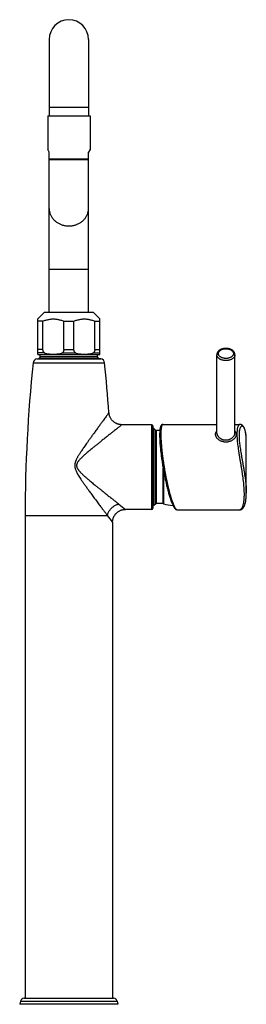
# Model space of a CAD drawing. Header units: millimetres. Extents: x 174 to 354, y 62 to 280.
# Tile 6 of 7: x 182 to 205, y 182 to 280. Entities that reach past the tile are written whole.
import ezdxf

# ---------------------------------------------------------------- set-up
doc = ezdxf.new("R2010")
doc.units = ezdxf.units.MM
doc.header["$LTSCALE"] = 30.734
doc.layers.get('0').update_dxf_attribs({"linetype": 'CONTINUOUS'})

msp = doc.modelspace()

# ---------------------------------------------------------------- linework, layer by layer
at = {"color": 7, "linetype": 'Continuous'}
for p, q in [((184.951, 278.015), (184.951, 270.41)), ((188.851, 278.015), (188.851, 270.41)), ((184.801, 270.41), (184.801, 267.069)), ((184.801, 270.41), (189.001, 270.41)), ((189.001, 270.41), (189.001, 267.069)), ((184.951, 266.81), (184.801, 267.07)), ((184.951, 250.939), (184.951, 266.81)), ((189.001, 267.07), (188.851, 266.81)), ((188.851, 250.939), (188.851, 266.81)), ((184.951, 266.146), (188.851, 266.146)), ((188.851, 266.06), (184.951, 266.06)), ((183.826, 250.264), (184.501, 250.939)), ((183.826, 246.744), (183.826, 250.264)), ((184.501, 250.939), (189.301, 250.939)), ((189.976, 250.264), (189.301, 250.939)), ((189.976, 246.744), (189.976, 250.264)), ((184.326, 250.039), (183.826, 250.039)), ((184.326, 247.233), (184.326, 250.039)), ((186.401, 247.233), (186.401, 250.039)), ((186.401, 250.039), (187.401, 250.039)), ((187.401, 247.233), (187.401, 250.039)), ((189.476, 247.233), (189.476, 250.039)), ((189.476, 250.039), (189.976, 250.039)), ((183.729, 246.307), (183.927, 246.342)), ((183.871, 246.739), (189.931, 246.739)), ((184.051, 246.49), (184.051, 246.739)), ((189.751, 246.49), (189.751, 246.739)), ((190.073, 246.307), (189.875, 246.342)), ((201.578, 238.926), (201.578, 246.711)), ((203.378, 238.926), (203.378, 246.711)), ((195.106, 239.764), (192.164, 239.764)), ((195.226, 239.644), (195.226, 231.484)), ((196.241, 239.802), (201.578, 239.802)), ((196.241, 239.802), (196.241, 239.802)), ((203.378, 239.802), (203.87, 239.802)), ((195.331, 239.389), (195.226, 239.389)), ((195.331, 231.739), (195.331, 239.389)), ((195.482, 239.238), (195.331, 239.389)), ((195.926, 239.194), (195.588, 239.194)), ((204.503, 232.985), (204.503, 238.144)), ((195.331, 231.739), (195.226, 231.739)), ((195.482, 231.89), (195.331, 231.739)), ((196.246, 231.934), (195.588, 231.934)), ((182.566, 230.764), (182.566, 182.839)), ((195.106, 231.364), (192.526, 231.364)), ((197.639, 231.327), (203.87, 231.327)), ((191.236, 230.074), (191.236, 182.839)), ((182.474, 182.839), (191.327, 182.839)), ((182.112, 182.561), (182.026, 182.239)), ((191.776, 182.239), (182.026, 182.239)), ((191.69, 182.561), (191.776, 182.239))]:
    msp.add_line(p, q, dxfattribs=at)
at = {"color": 9, "linetype": 'Continuous'}
for p, q in [((188.851, 271.265), (184.951, 271.265)), ((184.951, 255.214), (188.851, 255.214)), ((183.729, 246.307), (190.073, 246.307)), ((184.326, 247.233), (183.826, 247.233)), ((184.472, 246.891), (183.826, 246.891)), ((189.875, 246.342), (183.927, 246.342)), ((189.751, 246.49), (184.051, 246.49)), ((186.255, 246.891), (187.547, 246.891)), ((186.401, 247.233), (187.401, 247.233)), ((189.33, 246.891), (189.976, 246.891)), ((189.476, 247.233), (189.976, 247.233)), ((183.359, 245.911), (190.443, 245.911)), ((195.106, 239.764), (195.106, 231.364)), ((195.482, 231.89), (195.482, 239.238)), ((195.588, 231.934), (195.588, 239.194)), ((204.498, 238.381), (204.498, 238.385)), ((204.503, 238.144), (204.503, 238.148)), ((196.246, 231.934), (196.246, 235.479)), ((196.293, 235.216), (196.293, 231.927)), ((182.566, 230.764), (190.719, 230.764)), ((182.112, 182.561), (191.69, 182.561))]:
    msp.add_line(p, q, dxfattribs=at)
at = {"color": 7, "linetype": 'Continuous'}
for points in [[(192.164, 239.764), (192.123, 239.765), (192.071, 239.767), (192.02, 239.772), (191.969, 239.779), (191.918, 239.788), (191.868, 239.798), (191.818, 239.811), (191.769, 239.826), (191.72, 239.843), (191.672, 239.861), (191.625, 239.882), (191.578, 239.904), (191.533, 239.929), (191.488, 239.955), (191.445, 239.983), (191.403, 240.012), (191.362, 240.043), (191.322, 240.076), (191.284, 240.111), (191.247, 240.147), (191.211, 240.184), (191.177, 240.223), (191.145, 240.263), (191.114, 240.304), (191.085, 240.346), (191.057, 240.39), (191.032, 240.435), (191.008, 240.481), (190.986, 240.527), (190.966, 240.575), (190.948, 240.623), (190.931, 240.672), (190.917, 240.721), (190.905, 240.771), (190.895, 240.822), (190.886, 240.873), (190.88, 240.924), (190.877, 240.963)], [(196.241, 239.802), (196.221, 239.801), (196.195, 239.797), (196.169, 239.789), (196.144, 239.778), (196.122, 239.763), (196.101, 239.747), (196.082, 239.728), (196.065, 239.708), (196.05, 239.686), (196.036, 239.663), (196.023, 239.638), (196.011, 239.611), (196, 239.582), (195.989, 239.551), (195.98, 239.518), (195.97, 239.482), (195.962, 239.444), (195.954, 239.403), (195.946, 239.359), (195.939, 239.311), (195.933, 239.26), (195.927, 239.206), (195.922, 239.148), (195.918, 239.086), (195.914, 239.02), (195.911, 238.95), (195.909, 238.875), (195.908, 238.796), (195.907, 238.719)], [(204.503, 238.144), (204.502, 238.215), (204.501, 238.306), (204.498, 238.396), (204.494, 238.485), (204.488, 238.571), (204.481, 238.656), (204.473, 238.738), (204.464, 238.818), (204.453, 238.894), (204.441, 238.967), (204.428, 239.037), (204.414, 239.102), (204.399, 239.164), (204.383, 239.222), (204.367, 239.276), (204.35, 239.326), (204.333, 239.373), (204.315, 239.417), (204.297, 239.457), (204.278, 239.495), (204.259, 239.53), (204.239, 239.563), (204.218, 239.594), (204.197, 239.623), (204.174, 239.65), (204.151, 239.675), (204.127, 239.698), (204.101, 239.719), (204.074, 239.738), (204.046, 239.755), (204.018, 239.77), (203.988, 239.782), (203.957, 239.791), (203.926, 239.797), (203.895, 239.801), (203.869, 239.802)], [(195.907, 238.719), (195.908, 238.642), (195.909, 238.556), (195.911, 238.467), (195.914, 238.375), (195.918, 238.28), (195.922, 238.183), (195.928, 238.084), (195.934, 237.983), (195.941, 237.879), (195.949, 237.773), (195.958, 237.665), (195.968, 237.555), (195.978, 237.443), (195.99, 237.329), (196.002, 237.214), (196.014, 237.097), (196.028, 236.978), (196.042, 236.858), (196.057, 236.737), (196.073, 236.615), (196.09, 236.491), (196.107, 236.367), (196.125, 236.241), (196.144, 236.115), (196.163, 235.988), (196.183, 235.861), (196.203, 235.733), (196.225, 235.605), (196.246, 235.477), (196.269, 235.349), (196.292, 235.221), (196.315, 235.093), (196.339, 234.966), (196.363, 234.839), (196.388, 234.712), (196.414, 234.586), (196.439, 234.461), (196.466, 234.337), (196.492, 234.214), (196.519, 234.092), (196.546, 233.972), (196.574, 233.853), (196.602, 233.736), (196.63, 233.62), (196.658, 233.506), (196.686, 233.394), (196.715, 233.284), (196.743, 233.176), (196.772, 233.07), (196.801, 232.967), (196.83, 232.866), (196.859, 232.768), (196.888, 232.672), (196.917, 232.579), (196.946, 232.489), (196.975, 232.402), (197.004, 232.317), (197.033, 232.235), (197.061, 232.157), (197.09, 232.081), (197.118, 232.01), (197.146, 231.941), (197.174, 231.876), (197.201, 231.816), (197.228, 231.759), (197.254, 231.707), (197.279, 231.659), (197.304, 231.616), (197.327, 231.577), (197.35, 231.541), (197.372, 231.509), (197.394, 231.48), (197.415, 231.454), (197.436, 231.43), (197.458, 231.409), (197.48, 231.39), (197.502, 231.374), (197.525, 231.359), (197.55, 231.347), (197.575, 231.337), (197.602, 231.33), (197.63, 231.327), (197.639, 231.327)], [(203.869, 231.327), (203.895, 231.328), (203.926, 231.332), (203.957, 231.338), (203.988, 231.348), (204.018, 231.36), (204.046, 231.374), (204.074, 231.391), (204.101, 231.41), (204.127, 231.431), (204.151, 231.454), (204.174, 231.479), (204.197, 231.506), (204.218, 231.535), (204.239, 231.566), (204.259, 231.599), (204.278, 231.634), (204.297, 231.672), (204.315, 231.713), (204.333, 231.756), (204.35, 231.803), (204.367, 231.853), (204.383, 231.907), (204.399, 231.965), (204.414, 232.027), (204.428, 232.092), (204.441, 232.162), (204.453, 232.235), (204.464, 232.311), (204.473, 232.391), (204.481, 232.473), (204.488, 232.558), (204.494, 232.645), (204.498, 232.733), (204.501, 232.823), (204.502, 232.915), (204.503, 232.987)], [(191.236, 230.074), (191.236, 230.113), (191.239, 230.165), (191.244, 230.216), (191.25, 230.266), (191.259, 230.317), (191.27, 230.367), (191.282, 230.417), (191.297, 230.466), (191.313, 230.514), (191.332, 230.562), (191.352, 230.609), (191.374, 230.655), (191.398, 230.7), (191.424, 230.745), (191.451, 230.788), (191.481, 230.83), (191.511, 230.871), (191.544, 230.911), (191.578, 230.949), (191.613, 230.986), (191.65, 231.021), (191.689, 231.055), (191.728, 231.088), (191.769, 231.119), (191.811, 231.148), (191.854, 231.175), (191.899, 231.201), (191.944, 231.225), (191.99, 231.247), (192.037, 231.268), (192.085, 231.286), (192.133, 231.303), (192.182, 231.317), (192.232, 231.33), (192.282, 231.341), (192.333, 231.349), (192.383, 231.356), (192.434, 231.361), (192.486, 231.363), (192.526, 231.364)]]:
    msp.add_lwpolyline(points, dxfattribs=at)
for centre, radius, start, end in [((186.901, 278.015), 1.95, 0, 180), ((183.807, 245.864), 0.45, 100, 174.00343), ((183.871, 246.964), 0.225, 258.44999, 270), ((183.901, 246.49), 0.15, 280, 360), ((189.901, 246.49), 0.15, 180, 260), ((189.931, 246.964), 0.225, 270, 281.55001), ((189.995, 245.864), 0.45, 5.99657, 80), ((327.557, 230.764), 144.991, 174.00343, 180), ((46.245, 230.764), 144.991, 4.03376, 5.99657), ((195.106, 239.644), 0.12, 0, 90), ((195.588, 239.344), 0.15, 225, 270), ((195.588, 231.784), 0.15, 90, 135), ((196.246, 231.784), 0.15, 71.97904, 90), ((197.476, 235.564), 3.825, 251.97904, 266.37552), ((195.106, 231.484), 0.12, 270, 360), ((182.474, 182.464), 0.375, 90, 165), ((191.327, 182.464), 0.375, 15, 90)]:
    msp.add_arc(centre, radius, start, end, dxfattribs=at)
at = {"color": 9, "linetype": 'Continuous'}
for centre, radius, start, end in [((198.48, 238.158), 6.022, 1.16112, 2.12741), ((198.09, 238.149), 6.413, 0.88532, 1.16822), ((197.764, 238.145), 6.739, 0.0264, 0.88059), ((345.096, 426.044), 247.342, 231.71645, 231.91424), ((402.204, 388.767), 263.991, 216.76376, 216.95092)]:
    msp.add_arc(centre, radius, start, end, dxfattribs=at)
for points, knots in [([(184.951, 261.228), (184.951, 261.205), (184.952, 261.135), (184.963, 261.018), (184.988, 260.88), (185.026, 260.744), (185.076, 260.611), (185.138, 260.482), (185.211, 260.358), (185.295, 260.24), (185.389, 260.128), (185.494, 260.023), (185.607, 259.926), (185.729, 259.837), (185.858, 259.758), (185.994, 259.688), (186.136, 259.628), (186.283, 259.578), (186.434, 259.539), (186.588, 259.511), (186.744, 259.495), (186.849, 259.491), (186.901, 259.491)], [0, 0, 0, 0, 0.069978, 0.210017, 0.350405, 0.491362, 0.633093, 0.775778, 0.919568, 1.064584, 1.210914, 1.358606, 1.507675, 1.6581, 1.809825, 1.962763, 2.116797, 2.271786, 2.427565, 2.583954, 2.740756, 2.897767, 2.897767, 2.897767, 2.897767]), ([(186.901, 259.491), (186.953, 259.491), (187.058, 259.495), (187.214, 259.511), (187.368, 259.539), (187.519, 259.578), (187.666, 259.628), (187.808, 259.688), (187.944, 259.758), (188.073, 259.837), (188.195, 259.926), (188.308, 260.023), (188.413, 260.128), (188.507, 260.24), (188.591, 260.358), (188.664, 260.482), (188.726, 260.611), (188.776, 260.744), (188.813, 260.88), (188.839, 261.018), (188.849, 261.135), (188.851, 261.205), (188.851, 261.228)], [0, 0, 0, 0, 0.157011, 0.313813, 0.470201, 0.625981, 0.780969, 0.935004, 1.087942, 1.239667, 1.390092, 1.539161, 1.686853, 1.833182, 1.978199, 2.121989, 2.264673, 2.406404, 2.547362, 2.687749, 2.827788, 2.897767, 2.897767, 2.897767, 2.897767]), ([(201.728, 246.825), (201.728, 246.846), (201.732, 246.887), (201.75, 246.947), (201.779, 247.005), (201.82, 247.06), (201.871, 247.111), (201.932, 247.158), (202, 247.199), (202.077, 247.234), (202.159, 247.263), (202.247, 247.285), (202.338, 247.3), (202.431, 247.308), (202.525, 247.308), (202.618, 247.3), (202.709, 247.285), (202.796, 247.263), (202.879, 247.234), (202.955, 247.199), (203.024, 247.158), (203.084, 247.111), (203.135, 247.06), (203.176, 247.005), (203.206, 246.947), (203.224, 246.887), (203.228, 246.846), (203.228, 246.825)], [0, 0, 0, 0, 0.06074, 0.122851, 0.187443, 0.255405, 0.327301, 0.40338, 0.483606, 0.567707, 0.655214, 0.745508, 0.837865, 0.931488, 1.025539, 1.119162, 1.211517, 1.30181, 1.389316, 1.473416, 1.553642, 1.62972, 1.701616, 1.769577, 1.834169, 1.896279, 1.957019, 1.957019, 1.957019, 1.957019]), ([(203.378, 246.711), (203.378, 246.687), (203.373, 246.64), (203.353, 246.57), (203.32, 246.503), (203.275, 246.439), (203.218, 246.38), (203.151, 246.325), (203.074, 246.275), (202.988, 246.232), (202.895, 246.196), (202.796, 246.168), (202.693, 246.147), (202.586, 246.135), (202.478, 246.131), (202.369, 246.135), (202.263, 246.147), (202.159, 246.168), (202.06, 246.196), (201.967, 246.232), (201.881, 246.275), (201.804, 246.325), (201.737, 246.38), (201.68, 246.439), (201.635, 246.503), (201.602, 246.57), (201.582, 246.64), (201.578, 246.687), (201.578, 246.711)], [0, 0, 0, 0, 0.070039, 0.141492, 0.215611, 0.293378, 0.375447, 0.462144, 0.5535, 0.649287, 0.749069, 0.852239, 0.95806, 1.065702, 1.17427, 1.282839, 1.390481, 1.496303, 1.599472, 1.699254, 1.795041, 1.886397, 1.973094, 2.055163, 2.13293, 2.207049, 2.278502, 2.348541, 2.348541, 2.348541, 2.348541]), ([(203.228, 246.825), (203.228, 246.805), (203.224, 246.764), (203.206, 246.704), (203.176, 246.646), (203.135, 246.591), (203.084, 246.54), (203.024, 246.493), (202.955, 246.452), (202.879, 246.417), (202.796, 246.388), (202.709, 246.365), (202.618, 246.351), (202.525, 246.343), (202.431, 246.343), (202.338, 246.351), (202.247, 246.365), (202.159, 246.388), (202.077, 246.417), (202, 246.452), (201.932, 246.493), (201.871, 246.54), (201.82, 246.591), (201.779, 246.646), (201.75, 246.704), (201.732, 246.764), (201.728, 246.805), (201.728, 246.825)], [0, 0, 0, 0, 0.06074, 0.122851, 0.187443, 0.255405, 0.327301, 0.40338, 0.483606, 0.567707, 0.655214, 0.745508, 0.837865, 0.931488, 1.025539, 1.119162, 1.211517, 1.30181, 1.389316, 1.473416, 1.553642, 1.62972, 1.701616, 1.769577, 1.834169, 1.896279, 1.957019, 1.957019, 1.957019, 1.957019]), ([(190.877, 240.963), (190.874, 240.96), (190.865, 240.947), (190.843, 240.916), (190.805, 240.865), (190.751, 240.79), (190.679, 240.691), (190.588, 240.565), (190.474, 240.408), (190.336, 240.219), (190.171, 239.992), (189.976, 239.724), (189.756, 239.422), (189.525, 239.104), (189.302, 238.797), (189.097, 238.514), (188.912, 238.257), (188.744, 238.022), (188.593, 237.808), (188.455, 237.613), (188.331, 237.433), (188.219, 237.268), (188.117, 237.117), (188.026, 236.977), (187.944, 236.848), (187.87, 236.728), (187.805, 236.617), (187.747, 236.514), (187.697, 236.42), (187.653, 236.333), (187.617, 236.253), (187.587, 236.178), (187.56, 236.106), (187.537, 236.034), (187.517, 235.961), (187.502, 235.887), (187.492, 235.813), (187.488, 235.74), (187.489, 235.667), (187.495, 235.594), (187.501, 235.546), (187.506, 235.522)], [0, 0, 0, 0, 0.012138, 0.049214, 0.112605, 0.203808, 0.325206, 0.479981, 0.67206, 0.905077, 1.18258, 1.513784, 1.89867, 2.305812, 2.691624, 3.038298, 3.354001, 3.64119, 3.902437, 4.140781, 4.358402, 4.557323, 4.739431, 4.906194, 5.058774, 5.198441, 5.326686, 5.444728, 5.55234, 5.649106, 5.735683, 5.815123, 5.890953, 5.96649, 6.042542, 6.11786, 6.19201, 6.265317, 6.338262, 6.411205, 6.484387, 6.484387, 6.484387, 6.484387]), ([(192.164, 239.764), (192.16, 239.761), (192.147, 239.751), (192.116, 239.726), (192.063, 239.685), (191.987, 239.625), (191.887, 239.546), (191.759, 239.445), (191.6, 239.32), (191.409, 239.169), (191.18, 238.988), (190.911, 238.775), (190.61, 238.536), (190.299, 238.289), (190.004, 238.052), (189.737, 237.837), (189.496, 237.641), (189.277, 237.462), (189.08, 237.299), (188.901, 237.149), (188.738, 237.011), (188.591, 236.884), (188.458, 236.766), (188.338, 236.657), (188.23, 236.556), (188.133, 236.462), (188.047, 236.374), (187.97, 236.291), (187.903, 236.214), (187.845, 236.141), (187.797, 236.073), (187.756, 236.008), (187.725, 235.947), (187.701, 235.891), (187.684, 235.84), (187.673, 235.791), (187.667, 235.745), (187.666, 235.699), (187.67, 235.654), (187.677, 235.608), (187.684, 235.579), (187.689, 235.564)], [0, 0, 0, 0, 0.012844, 0.051962, 0.118433, 0.213777, 0.340758, 0.502505, 0.702619, 0.94556, 1.235539, 1.577203, 1.975334, 2.388846, 2.767834, 3.109258, 3.419288, 3.700417, 3.95608, 4.188827, 4.401009, 4.59465, 4.771522, 4.933148, 5.08083, 5.215759, 5.338895, 5.451119, 5.55319, 5.645775, 5.729678, 5.805759, 5.8742, 5.934949, 5.98858, 6.037084, 6.082876, 6.128331, 6.174232, 6.220225, 6.265856, 6.265856, 6.265856, 6.265856]), ([(196.241, 239.802), (196.232, 239.802), (196.206, 239.798), (196.166, 239.767), (196.129, 239.705), (196.098, 239.618), (196.072, 239.505), (196.052, 239.366), (196.038, 239.202), (196.029, 239.014), (196.027, 238.881), (196.027, 238.811)], [0, 0, 0, 0, 0.025025, 0.077356, 0.146501, 0.23801, 0.353767, 0.494135, 0.658823, 0.847174, 1.058201, 1.058201, 1.058201, 1.058201]), ([(203.869, 239.802), (203.856, 239.802), (203.821, 239.796), (203.769, 239.76), (203.719, 239.695), (203.676, 239.605), (203.639, 239.491), (203.61, 239.352), (203.588, 239.191), (203.575, 239.008), (203.573, 238.879), (203.573, 238.811)], [0, 0, 0, 0, 0.039922, 0.104062, 0.183622, 0.282701, 0.402811, 0.544296, 0.707007, 0.890563, 1.094402, 1.094402, 1.094402, 1.094402]), ([(204.498, 238.385), (204.497, 238.423), (204.492, 238.532), (204.478, 238.707), (204.452, 238.902), (204.419, 239.076), (204.379, 239.229), (204.332, 239.359), (204.281, 239.464), (204.225, 239.544), (204.166, 239.598), (204.103, 239.625), (204.039, 239.621), (203.981, 239.585), (203.931, 239.524), (203.887, 239.439), (203.85, 239.332), (203.821, 239.202), (203.8, 239.052), (203.787, 238.881), (203.784, 238.76), (203.784, 238.697)], [0, 0, 0, 0, 0.113413, 0.328505, 0.525326, 0.703082, 0.860998, 0.998448, 1.115128, 1.211449, 1.289223, 1.35295, 1.41114, 1.474547, 1.551284, 1.645464, 1.75871, 1.891419, 2.04362, 2.215051, 2.404837, 2.404837, 2.404837, 2.404837]), ([(196.027, 238.811), (196.027, 238.733), (196.029, 238.571), (196.039, 238.319), (196.054, 238.048), (196.075, 237.761), (196.102, 237.458), (196.134, 237.142), (196.172, 236.815), (196.216, 236.479), (196.264, 236.136), (196.317, 235.788), (196.374, 235.437), (196.435, 235.087), (196.5, 234.74), (196.568, 234.397), (196.639, 234.062), (196.711, 233.737), (196.786, 233.425), (196.861, 233.127), (196.938, 232.846), (197.014, 232.585), (197.089, 232.344), (197.163, 232.126), (197.236, 231.932), (197.306, 231.764), (197.374, 231.622), (197.438, 231.507), (197.499, 231.42), (197.555, 231.361), (197.603, 231.331), (197.631, 231.327), (197.639, 231.327)], [0, 0, 0, 0, 0.232597, 0.485475, 0.757138, 1.04606, 1.350578, 1.668813, 1.998801, 2.338527, 2.685861, 3.038526, 3.394182, 3.750425, 4.104797, 4.454801, 4.797938, 5.131733, 5.453758, 5.761671, 6.053245, 6.326397, 6.579227, 6.810035, 7.017363, 7.200025, 7.357164, 7.48834, 7.593722, 7.674562, 7.73451, 7.758061, 7.758061, 7.758061, 7.758061]), ([(201.577, 239.121), (201.562, 239.108), (201.529, 239.075), (201.486, 239.019), (201.452, 238.952), (201.432, 238.882), (201.428, 238.835), (201.428, 238.811)], [0, 0, 0, 0, 0.0618083, 0.1388659, 0.2124489, 0.2841804, 0.3556362, 0.3556362, 0.3556362, 0.3556362]), ([(201.428, 238.811), (201.428, 238.786), (201.432, 238.735), (201.453, 238.659), (201.486, 238.582), (201.533, 238.505), (201.593, 238.43), (201.665, 238.358), (201.749, 238.291), (201.843, 238.23), (201.946, 238.176), (202.057, 238.132), (202.173, 238.099), (202.293, 238.076), (202.416, 238.064), (202.539, 238.064), (202.662, 238.076), (202.782, 238.099), (202.898, 238.132), (203.009, 238.176), (203.112, 238.23), (203.207, 238.291), (203.29, 238.358), (203.362, 238.43), (203.422, 238.505), (203.469, 238.582), (203.503, 238.659), (203.523, 238.735), (203.528, 238.786), (203.528, 238.811)], [0, 0, 0, 0, 0.073739, 0.152118, 0.23594, 0.325616, 0.421324, 0.523152, 0.630687, 0.743063, 0.859325, 0.97851, 1.099708, 1.222141, 1.345238, 1.468538, 1.591635, 1.714068, 1.835266, 1.954451, 2.070713, 2.183088, 2.290623, 2.392451, 2.488159, 2.577835, 2.661657, 2.740035, 2.813773, 2.813773, 2.813773, 2.813773]), ([(201.578, 238.926), (201.578, 238.903), (201.582, 238.857), (201.6, 238.787), (201.63, 238.717), (201.671, 238.646), (201.724, 238.578), (201.787, 238.512), (201.86, 238.451), (201.942, 238.396), (202.03, 238.348), (202.125, 238.309), (202.223, 238.279), (202.324, 238.259), (202.426, 238.249), (202.529, 238.249), (202.632, 238.259), (202.733, 238.279), (202.831, 238.309), (202.925, 238.348), (203.013, 238.396), (203.095, 238.451), (203.168, 238.512), (203.231, 238.578), (203.284, 238.646), (203.325, 238.717), (203.355, 238.787), (203.373, 238.857), (203.378, 238.903), (203.378, 238.926)], [0, 0, 0, 0, 0.067498, 0.138961, 0.215129, 0.296414, 0.382835, 0.474029, 0.569316, 0.667795, 0.768495, 0.870498, 0.97314, 1.075975, 1.178826, 1.281654, 1.384504, 1.487339, 1.58998, 1.691983, 1.792682, 1.891161, 1.986447, 2.077641, 2.164062, 2.245347, 2.321514, 2.392977, 2.460474, 2.460474, 2.460474, 2.460474]), ([(203.528, 238.811), (203.528, 238.835), (203.523, 238.882), (203.503, 238.952), (203.47, 239.019), (203.426, 239.075), (203.393, 239.108), (203.378, 239.121)], [0, 0, 0, 0, 0.0714564, 0.1431887, 0.2167724, 0.2938301, 0.3556362, 0.3556362, 0.3556362, 0.3556362]), ([(203.573, 238.811), (203.573, 238.736), (203.576, 238.58), (203.59, 238.337), (203.612, 238.076), (203.643, 237.797), (203.681, 237.501), (203.726, 237.191), (203.776, 236.868), (203.83, 236.535), (203.887, 236.193), (203.945, 235.847), (204.003, 235.5), (204.057, 235.154), (204.109, 234.812), (204.154, 234.478), (204.194, 234.152), (204.227, 233.838), (204.252, 233.537), (204.269, 233.249), (204.278, 232.977), (204.278, 232.721), (204.27, 232.483), (204.254, 232.263), (204.229, 232.063), (204.197, 231.884), (204.158, 231.728), (204.113, 231.595), (204.063, 231.488), (204.009, 231.406), (203.952, 231.351), (203.902, 231.329), (203.875, 231.327), (203.869, 231.327)], [0, 0, 0, 0, 0.223849, 0.467476, 0.730197, 1.011218, 1.309476, 1.623482, 1.951203, 2.290112, 2.637196, 2.989147, 3.342503, 3.693905, 4.040219, 4.378719, 4.707107, 5.023511, 5.326453, 5.614725, 5.887341, 6.143426, 6.382168, 6.602758, 6.804371, 6.986154, 7.147292, 7.287087, 7.405174, 7.501904, 7.579102, 7.641597, 7.659333, 7.659333, 7.659333, 7.659333]), ([(203.784, 238.697), (203.784, 238.628), (203.788, 238.482), (203.801, 238.255), (203.823, 238.01), (203.854, 237.748), (203.892, 237.47), (203.937, 237.177), (203.987, 236.871), (204.043, 236.554), (204.101, 236.228), (204.16, 235.896), (204.219, 235.562), (204.275, 235.229), (204.328, 234.899), (204.375, 234.575), (204.416, 234.26), (204.45, 233.955), (204.476, 233.662), (204.494, 233.382), (204.501, 233.159), (204.503, 233.029), (204.503, 232.987)], [0, 0, 0, 0, 0.208456, 0.43617, 0.682249, 0.946125, 1.227175, 1.524139, 1.835268, 2.158312, 2.490406, 2.82833, 3.168644, 3.507946, 3.843015, 4.171041, 4.489642, 4.796888, 5.091266, 5.37155, 5.636765, 5.761927, 5.761927, 5.761927, 5.761927]), ([(187.506, 235.522), (187.513, 235.478), (187.535, 235.386), (187.584, 235.244), (187.652, 235.09), (187.737, 234.924), (187.84, 234.744), (187.961, 234.549), (188.098, 234.338), (188.254, 234.107), (188.43, 233.856), (188.626, 233.58), (188.845, 233.278), (189.09, 232.943), (189.358, 232.579), (189.639, 232.203), (189.909, 231.841), (190.154, 231.515), (190.367, 231.232), (190.551, 230.986), (190.665, 230.835), (190.719, 230.764)], [0, 0, 0, 0, 0.132866, 0.282399, 0.450018, 0.636717, 0.843549, 1.071906, 1.323565, 1.600735, 1.906111, 2.242997, 2.615484, 3.027461, 3.486288, 3.972511, 4.435799, 4.842876, 5.19409, 5.498503, 5.763836, 5.763836, 5.763836, 5.763836]), ([(187.689, 235.564), (187.694, 235.545), (187.708, 235.507), (187.733, 235.452), (187.763, 235.399), (187.795, 235.348), (187.829, 235.299), (187.867, 235.249), (187.909, 235.197), (187.956, 235.142), (188.01, 235.083), (188.07, 235.019), (188.138, 234.95), (188.213, 234.877), (188.296, 234.799), (188.388, 234.715), (188.488, 234.624), (188.598, 234.527), (188.72, 234.422), (188.852, 234.309), (188.998, 234.186), (189.158, 234.053), (189.334, 233.908), (189.527, 233.75), (189.739, 233.577), (189.973, 233.389), (190.231, 233.181), (190.515, 232.955), (190.814, 232.716), (191.114, 232.478), (191.394, 232.256), (191.639, 232.062), (191.788, 231.944), (191.855, 231.892)], [0, 0, 0, 0, 0.06021, 0.120667, 0.181084, 0.241032, 0.300847, 0.36255, 0.428335, 0.500351, 0.580302, 0.668497, 0.764937, 0.869685, 0.983376, 1.10703, 1.24168, 1.388408, 1.548323, 1.722616, 1.912743, 2.120248, 2.347345, 2.596351, 2.868877, 3.166513, 3.49631, 3.864144, 4.255229, 4.646111, 5.011348, 5.328878, 5.582252, 5.582252, 5.582252, 5.582252]), ([(190.719, 230.764), (190.729, 230.808), (190.754, 230.895), (190.805, 231.022), (190.868, 231.146), (190.944, 231.266), (191.031, 231.379), (191.129, 231.485), (191.235, 231.581), (191.349, 231.668), (191.47, 231.743), (191.595, 231.807), (191.723, 231.857), (191.811, 231.882), (191.855, 231.892)], [0, 0, 0, 0, 0.134214, 0.271321, 0.410913, 0.552479, 0.695435, 0.839147, 0.98295, 1.126179, 1.268189, 1.408378, 1.546216, 1.68126, 1.68126, 1.68126, 1.68126])]:
    msp.add_open_spline(points, degree=3, knots=knots, dxfattribs=at)
at = {"color": 7, "linetype": 'Continuous'}
for points, knots in [([(184.326, 250.039), (184.377, 250.06), (184.478, 250.1), (184.63, 250.151), (184.779, 250.192), (184.926, 250.224), (185.073, 250.247), (185.218, 250.261), (185.363, 250.266), (185.509, 250.261), (185.654, 250.247), (185.801, 250.224), (185.948, 250.192), (186.097, 250.151), (186.249, 250.1), (186.35, 250.06), (186.401, 250.039)], [0, 0, 0, 0, 0.165656, 0.325059, 0.479412, 0.629845, 0.777521, 0.923373, 1.068331, 1.21329, 1.359142, 1.506818, 1.65725, 1.811603, 1.971006, 2.136662, 2.136662, 2.136662, 2.136662]), ([(187.401, 250.039), (187.452, 250.06), (187.553, 250.1), (187.705, 250.151), (187.854, 250.192), (188.001, 250.224), (188.148, 250.247), (188.293, 250.261), (188.438, 250.266), (188.584, 250.261), (188.729, 250.247), (188.876, 250.224), (189.023, 250.192), (189.172, 250.151), (189.324, 250.1), (189.425, 250.06), (189.476, 250.039)], [0, 0, 0, 0, 0.165656, 0.325059, 0.479412, 0.629845, 0.777521, 0.923373, 1.068331, 1.21329, 1.359142, 1.506818, 1.65725, 1.811603, 1.971006, 2.136662, 2.136662, 2.136662, 2.136662]), ([(203.378, 246.711), (203.378, 246.729), (203.375, 246.766), (203.365, 246.822), (203.348, 246.877), (203.324, 246.931), (203.293, 246.984), (203.254, 247.036), (203.209, 247.084), (203.158, 247.129), (203.1, 247.171), (203.038, 247.209), (202.97, 247.243), (202.899, 247.272), (202.824, 247.296), (202.747, 247.315), (202.668, 247.329), (202.588, 247.339), (202.507, 247.343), (202.426, 247.342), (202.346, 247.337), (202.267, 247.326), (202.189, 247.311), (202.113, 247.291), (202.04, 247.266), (201.971, 247.236), (201.906, 247.203), (201.845, 247.165), (201.79, 247.123), (201.741, 247.079), (201.697, 247.031), (201.66, 246.981), (201.63, 246.929), (201.607, 246.875), (201.59, 246.821), (201.58, 246.766), (201.578, 246.729), (201.578, 246.711)], [0, 0, 0, 0, 0.055314, 0.111356, 0.168823, 0.227757, 0.289415, 0.353588, 0.419704, 0.487776, 0.559109, 0.632796, 0.708105, 0.784783, 0.863463, 0.942919, 1.022975, 1.103604, 1.184628, 1.265626, 1.346383, 1.426383, 1.50565, 1.584058, 1.661279, 1.73634, 1.809887, 1.881638, 1.95067, 2.016712, 2.080877, 2.143275, 2.203359, 2.261153, 2.317825, 2.373451, 2.428737, 2.428737, 2.428737, 2.428737]), ([(184.472, 246.891), (184.459, 246.905), (184.434, 246.933), (184.403, 246.977), (184.378, 247.021), (184.358, 247.064), (184.344, 247.107), (184.334, 247.149), (184.328, 247.191), (184.326, 247.219), (184.326, 247.233)], [0, 0, 0, 0, 0.0582598, 0.1119776, 0.1620013, 0.2090843, 0.2539056, 0.297084, 0.3391936, 0.3807801, 0.3807801, 0.3807801, 0.3807801]), ([(186.255, 246.891), (186.249, 246.884), (186.235, 246.872), (186.211, 246.855), (186.183, 246.839), (186.15, 246.824), (186.112, 246.81), (186.069, 246.797), (186.02, 246.785), (185.966, 246.775), (185.905, 246.766), (185.837, 246.759), (185.761, 246.753), (185.677, 246.749), (185.583, 246.746), (185.478, 246.744), (185.365, 246.743), (185.251, 246.744), (185.144, 246.746), (185.05, 246.749), (184.965, 246.753), (184.89, 246.759), (184.822, 246.766), (184.761, 246.775), (184.707, 246.785), (184.658, 246.797), (184.615, 246.81), (184.577, 246.824), (184.544, 246.839), (184.516, 246.855), (184.492, 246.872), (184.478, 246.884), (184.472, 246.891)], [0, 0, 0, 0, 0.026202, 0.055389, 0.087908, 0.124124, 0.164435, 0.209264, 0.259051, 0.314276, 0.375516, 0.443455, 0.518894, 0.602771, 0.696277, 0.800675, 0.917793, 1.036698, 1.142871, 1.236806, 1.32074, 1.396158, 1.464086, 1.52532, 1.58054, 1.630323, 1.675149, 1.715457, 1.751669, 1.784187, 1.813372, 1.839573, 1.839573, 1.839573, 1.839573]), ([(186.401, 247.233), (186.401, 247.219), (186.399, 247.191), (186.393, 247.149), (186.383, 247.107), (186.368, 247.064), (186.349, 247.021), (186.324, 246.977), (186.293, 246.933), (186.268, 246.905), (186.255, 246.891)], [0, 0, 0, 0, 0.0415866, 0.0836961, 0.1268745, 0.1716958, 0.2187788, 0.2688025, 0.3225203, 0.3807801, 0.3807801, 0.3807801, 0.3807801]), ([(187.547, 246.891), (187.534, 246.905), (187.509, 246.933), (187.478, 246.977), (187.453, 247.021), (187.433, 247.064), (187.419, 247.107), (187.409, 247.149), (187.403, 247.191), (187.401, 247.219), (187.401, 247.233)], [0, 0, 0, 0, 0.0582598, 0.1119776, 0.1620013, 0.2090843, 0.2539056, 0.297084, 0.3391936, 0.3807801, 0.3807801, 0.3807801, 0.3807801]), ([(189.33, 246.891), (189.324, 246.884), (189.31, 246.872), (189.286, 246.855), (189.258, 246.839), (189.225, 246.824), (189.187, 246.81), (189.144, 246.797), (189.095, 246.785), (189.041, 246.775), (188.98, 246.766), (188.912, 246.759), (188.836, 246.753), (188.752, 246.749), (188.658, 246.746), (188.553, 246.744), (188.44, 246.743), (188.326, 246.744), (188.219, 246.746), (188.125, 246.749), (188.04, 246.753), (187.965, 246.759), (187.897, 246.766), (187.836, 246.775), (187.782, 246.785), (187.733, 246.797), (187.69, 246.81), (187.652, 246.824), (187.619, 246.839), (187.591, 246.855), (187.567, 246.872), (187.553, 246.884), (187.547, 246.891)], [0, 0, 0, 0, 0.026202, 0.05539, 0.08791, 0.124127, 0.16444, 0.20927, 0.25906, 0.314289, 0.375535, 0.443482, 0.518931, 0.60282, 0.696336, 0.800763, 0.917824, 1.03666, 1.142859, 1.236787, 1.320723, 1.396142, 1.464073, 1.525309, 1.580531, 1.630317, 1.675144, 1.715454, 1.751668, 1.784186, 1.813372, 1.839573, 1.839573, 1.839573, 1.839573]), ([(189.476, 247.233), (189.476, 247.219), (189.474, 247.191), (189.468, 247.149), (189.458, 247.107), (189.443, 247.064), (189.424, 247.021), (189.399, 246.977), (189.368, 246.933), (189.343, 246.905), (189.33, 246.891)], [0, 0, 0, 0, 0.0415866, 0.0836961, 0.1268745, 0.1716958, 0.2187788, 0.2688025, 0.3225203, 0.3807801, 0.3807801, 0.3807801, 0.3807801])]:
    msp.add_open_spline(points, degree=3, knots=knots, dxfattribs=at)

doc.saveas('drawing.dxf')
